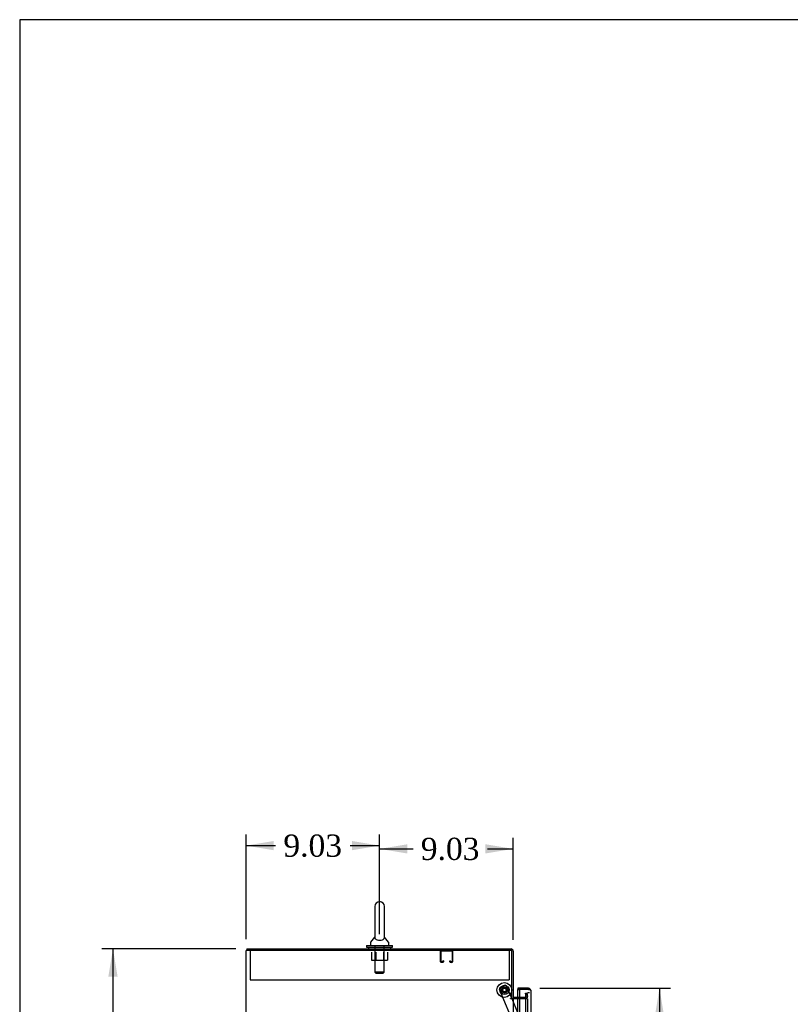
# Model space of a CAD drawing. Header units: inches. Extents: x 1 to 299, y -2 to 199.
# Tile 4 of 9: x 1 to 53, y 132 to 199. Entities that reach past the tile are written whole.
import ezdxf
from ezdxf.enums import TextEntityAlignment as Align
from ezdxf.lldxf.tags import DXFTag

# ---------------------------------------------------------------- set-up
doc = ezdxf.new("R2010")
doc.units = ezdxf.units.IN
doc.header["$MEASUREMENT"] = 0
for name, color, linetype in [('COM50677-2', 7, 'Continuous'), ('COM56670-2', 7, 'Continuous'), ('COM70216', 7, 'Continuous'), ('COM70220', 7, 'Continuous'), ('COM70839-3', 7, 'Continuous'), ('COM71199-3', 7, 'Continuous'), ('COM71210-3', 7, 'Continuous'), ('Default', 7, 'Continuous'), ('NTS18024', 7, 'Continuous'), ('ROL87452', 7, 'Continuous'), ('RVT17786', 7, 'Continuous'), ('SCS86414', 7, 'Continuous'), ('WAF25376', 7, 'Continuous'), ('WAF25377', 7, 'Continuous'), ('WAM254785', 7, 'Continuous')]:
    doc.layers.add(name, color=color, linetype=linetype)
doc.styles.add('SEACAD_Times_New_Roman', font='times.ttf')
tags = doc.linetypes.add('HIDDEN2', pattern=[0.1875, 0.125, -0.0625]).pattern_tags.tags
tags[6:7] = [DXFTag(74, 4), DXFTag(75, 0), DXFTag(340, '0'), DXFTag(46, 0.0), DXFTag(50, 0.0), DXFTag(44, 0.0), DXFTag(45, 0.0)]
tags[4:5] = [DXFTag(74, 4), DXFTag(75, 0), DXFTag(340, '0'), DXFTag(46, 0.0), DXFTag(50, 0.0), DXFTag(44, 0.0), DXFTag(45, 0.0)]
doc.dimstyles.new('HAMMOND_(STH_-_300x200)', dxfattribs={"dimtxt": 1.5, "dimasz": 1.875, "dimexe": 0.75, "dimexo": 0.75, "dimgap": 0.375, "dimtad": 0, "dimtih": 1, "dimtoh": 1, "dimzin": 0, "dimdsep": 46, "dimtxsty": 'SEACAD_Times_New_Roman', "dimblk1": '_SE_FILLED', "dimblk2": '_SE_FILLED', "dimsah": 1, "dimcen": 0.75, "dimadec": 0, "dimazin": 0, "dimtfac": 0.8, "dimtofl": 0, "dimtmove": 0, "dimatfit": 3, "dimfxl": 1, "dimtolj": 1, "dimtzin": 0, "dimarcsym": 0})

# ---------------------------------------------------------------- blocks, each defined once
blk = doc.blocks.new('SE4')
at = {"layer": 'COM50677-2', "color": 7, "linetype": 'HIDDEN2'}
for p, q in [((16.951, 136.031), (16.951, 135.846)), ((16.951, 135.846), (16.951, 134.031)), ((34.451, 136.031), (34.451, 135.846)), ((34.451, 135.846), (34.451, 134.031)), ((16.951, 134.031), (34.451, 134.031))]:
    blk.add_line(p, q, dxfattribs=at)
at = {"layer": 'COM56670-2', "color": 7, "linetype": 'Continuous'}
for p, q in [((16.733, 136.126), (34.59, 136.126)), ((16.733, 136.126), (16.733, 136.031)), ((34.733, 135.983), (34.733, 132.781)), ((34.638, 132.781), (34.733, 132.781)), ((35.15, 132.846), (34.781, 132.846))]:
    blk.add_line(p, q, dxfattribs=at)
at = {"layer": 'COM56670-2', "color": 7, "linetype": 'HIDDEN2'}
for p, q in [((35.564, 133.131), (35.657, 133.148)), ((35.604, 132.903), (35.564, 133.131)), ((35.657, 133.148), (35.698, 132.919)), ((35.557, 132.846), (35.15, 132.846)), ((35.604, 132.884), (35.604, 132.903)), ((35.698, 132.919), (35.7, 132.901))]:
    blk.add_line(p, q, dxfattribs=at)
at = {"layer": 'COM56670-2', "color": 7, "linetype": 'Continuous'}
for centre, radius, start, end in [((34.59, 135.983), 0.143, 0, 90), ((34.781, 132.894), 0.143, 232.20512, 270), ((34.781, 132.894), 0.048, 180, 270)]:
    blk.add_arc(centre, radius, start, end, dxfattribs=at)
at = {"layer": 'COM56670-2', "color": 7, "linetype": 'HIDDEN2'}
for centre, radius, start, end in [((34.59, 135.983), 0.048, 0, 90), ((35.557, 132.894), 0.143, 270, 2.78684), ((35.557, 132.894), 0.048, 270, 348.03332)]:
    blk.add_arc(centre, radius, start, end, dxfattribs=at)
at = {"layer": 'COM70216', "color": 7, "linetype": 'HIDDEN2'}
for p, q in [((29.825, 135.261), (29.825, 135.988)), ((29.865, 135.261), (29.865, 135.988)), ((29.868, 135.991), (30.595, 135.991)), ((30.598, 135.988), (30.598, 135.261)), ((30.638, 135.988), (30.638, 135.261)), ((29.97, 135.258), (29.868, 135.258)), ((29.97, 135.218), (29.868, 135.218)), ((29.973, 135.312), (29.973, 135.261)), ((30.013, 135.312), (29.973, 135.312)), ((30.013, 135.312), (30.013, 135.261)), ((30.45, 135.261), (30.45, 135.312)), ((30.45, 135.312), (30.49, 135.312)), ((30.49, 135.261), (30.49, 135.312)), ((30.595, 135.258), (30.493, 135.258)), ((30.595, 135.218), (30.493, 135.218))]:
    blk.add_line(p, q, dxfattribs=at)
for centre, radius, start, end in [((29.868, 135.988), 0.043, 90, 180), ((29.868, 135.988), 0.003, 90, 180), ((30.595, 135.988), 0.043, 0, 90), ((30.595, 135.988), 0.003, 0, 90), ((29.868, 135.261), 0.043, 180, 270), ((29.868, 135.261), 0.003, 180, 270), ((29.97, 135.261), 0.003, 270, 0), ((29.97, 135.261), 0.043, 270, 0), ((30.493, 135.261), 0.043, 180, 270), ((30.493, 135.261), 0.003, 180, 270), ((30.595, 135.261), 0.003, 270, 0), ((30.595, 135.261), 0.043, 270, 0)]:
    blk.add_arc(centre, radius, start, end, dxfattribs=at)
at = {"layer": 'COM70220', "color": 7, "linetype": 'HIDDEN2'}
for p, q in [((35.575, 132.921), (35.575, 132.671)), ((35.575, 132.671), (35.575, 71.739))]:
    blk.add_line(p, q, dxfattribs=at)
blk.add_arc((35.825, 132.921), 0.25, 90, 180, dxfattribs=at)
at = {"layer": 'COM70839-3', "color": 7, "linetype": 'HIDDEN2'}
for p, q in [((34.918, 130.733), (33.818, 133.39)), ((33.886, 133.553), (34.146, 133.661)), ((34.645, 132.781), (34.309, 133.593)), ((35.439, 130.862), (34.657, 132.751))]:
    blk.add_line(p, q, dxfattribs=at)
at = {"layer": 'COM70839-3', "color": 7, "linetype": 'Continuous'}
blk.add_line((34.657, 132.751), (34.645, 132.781), dxfattribs=at)
at = {"layer": 'COM70839-3', "color": 7, "linetype": 'HIDDEN2'}
blk.add_circle((34.138, 133.353), 0.129, dxfattribs=at)
for centre, start, end in [((33.934, 133.438), 112.48451, 202.48451), ((34.193, 133.545), 22.48451, 112.48451)]:
    blk.add_arc(centre, 0.125, start, end, dxfattribs=at)
at = {"layer": 'COM71199-3', "color": 7, "linetype": 'Continuous'}
for p, q in [((35.777, 133.471), (35.045, 133.471)), ((35.045, 133.471), (35.045, 133.376)), ((35.045, 132.846), (35.045, 133.376)), ((35.045, 133.376), (35.15, 133.376)), ((35.777, 133.376), (35.045, 133.376)), ((35.15, 133.376), (35.15, 71.034)), ((35.777, 133.376), (35.15, 133.376)), ((35.777, 133.376), (35.777, 133.376)), ((35.839, 133.376), (35.777, 133.376)), ((35.777, 133.376), (35.89, 133.376)), ((35.839, 133.376), (35.89, 133.415)), ((35.92, 133.329), (35.92, 133.329)), ((35.92, 133.329), (35.92, 133.328)), ((35.92, 133.328), (35.92, 71.082))]:
    blk.add_line(p, q, dxfattribs=at)
at = {"layer": 'COM71199-3', "color": 7, "linetype": 'HIDDEN2'}
blk.add_line((35.045, 71.346), (35.045, 132.846), dxfattribs=at)
at = {"layer": 'COM71199-3', "color": 7, "linetype": 'Continuous'}
for start, end in [(37.50359, 90), (0.15607, 37.50359), (0, 0.07617)]:
    blk.add_arc((35.777, 133.328), 0.143, start, end, dxfattribs=at)
blk.add_open_spline([(35.89, 133.376), (35.9, 133.368), (35.907, 133.36), (35.914, 133.348), (35.916, 133.344), (35.919, 133.337), (35.92, 133.333), (35.92, 133.329)], degree=3, knots=[0, 0, 0, 0, 0.5, 0.5, 0.75, 0.75, 1, 1, 1, 1], dxfattribs=at)
at = {"layer": 'COM71210-3', "color": 7, "linetype": 'Continuous'}
for p, q in [((16.816, 136.031), (16.673, 136.031)), ((16.673, 64.161), (16.673, 136.031)), ((34.638, 136.031), (16.816, 136.031)), ((34.638, 132.781), (34.638, 136.031)), ((34.56, 132.781), (34.638, 132.781)), ((34.56, 132.751), (34.56, 132.781)), ((34.59, 132.751), (34.56, 132.751)), ((34.733, 132.751), (34.59, 132.751)), ((34.781, 132.751), (34.733, 132.751)), ((34.733, 132.751), (34.733, 71.441)), ((35.15, 132.751), (34.781, 132.751))]:
    blk.add_line(p, q, dxfattribs=at)
at = {"layer": 'COM71210-3', "color": 7, "linetype": 'HIDDEN2'}
for q in [(35.15, 132.751), (35.7, 71.441)]:
    blk.add_line((35.7, 132.751), q, dxfattribs=at)
at = {"layer": 'NTS18024', "color": 7, "linetype": 'HIDDEN2'}
for p, q in [((25.163, 135.906), (25.163, 135.361)), ((25.438, 135.906), (25.438, 135.361)), ((25.964, 135.906), (25.964, 135.361)), ((26.236, 135.906), (26.236, 135.361)), ((25.163, 135.361), (25.438, 135.361)), ((25.438, 135.361), (25.964, 135.361)), ((25.964, 135.361), (26.236, 135.361))]:
    blk.add_line(p, q, dxfattribs=at)
at = {"layer": 'ROL87452', "color": 7, "linetype": 'HIDDEN2'}
blk.add_circle((34.138, 133.353), 0.5, dxfattribs=at)
at = {"layer": 'RVT17786', "color": 7, "linetype": 'HIDDEN2'}
for radius in [0.217, 0.125]:
    blk.add_circle((34.138, 133.353), radius, dxfattribs=at)
at = {"layer": 'SCS86414', "color": 7, "linetype": 'Continuous'}
for p, q in [((25.369, 138.991), (25.369, 136.922)), ((26.032, 136.921), (26.032, 138.991)), ((25.076, 136.546), (25.076, 136.426)), ((25.36, 136.911), (25.089, 136.584)), ((25.369, 136.922), (25.369, 136.921)), ((26.312, 136.584), (26.041, 136.911)), ((26.326, 136.426), (26.326, 136.546))]:
    blk.add_line(p, q, dxfattribs=at)
at = {"layer": 'SCS86414', "color": 7, "linetype": 'HIDDEN2'}
for p, q in [((25.389, 136.366), (25.389, 134.551)), ((26.013, 134.551), (26.013, 136.366)), ((26.013, 134.551), (25.389, 134.551)), ((25.389, 134.551), (25.449, 134.491)), ((25.449, 134.491), (25.953, 134.491)), ((25.953, 134.491), (26.013, 134.551))]:
    blk.add_line(p, q, dxfattribs=at)
at = {"layer": 'SCS86414', "color": 7, "linetype": 'Continuous'}
for centre, radius, start, end in [((25.701, 138.991), 0.331, 0, 180), ((25.136, 136.546), 0.06, 140.32138, 180), ((25.136, 136.426), 0.06, 180, 270), ((26.266, 136.426), 0.06, 270, 0), ((26.266, 136.546), 0.06, 0, 39.67862)]:
    blk.add_arc(centre, radius, start, end, dxfattribs=at)
for points, knots in [([(25.369, 136.925), (25.369, 136.922), (25.369, 136.919), (25.37, 136.906), (25.371, 136.895), (25.38, 136.857), (25.393, 136.829), (25.444, 136.776), (25.481, 136.752), (25.582, 136.717), (25.647, 136.707), (25.776, 136.709), (25.838, 136.721), (25.886, 136.741)], [0.7056054, 0.7056054, 0.7056054, 0.7056054, 0.71875, 0.71875, 0.75, 0.75, 0.8125, 0.8125, 0.875, 0.875, 0.9375, 0.9375, 1, 1, 1, 1]), ([(25.886, 136.741), (25.934, 136.76), (25.968, 136.785), (26.013, 136.838), (26.024, 136.866), (26.031, 136.902), (26.032, 136.912), (26.032, 136.923), (26.032, 136.926), (26.032, 136.928)], [0, 0, 0, 0, 0.0625, 0.0625, 0.125, 0.125, 0.15625, 0.15625, 0.1686789, 0.1686789, 0.1686789, 0.1686789])]:
    blk.add_open_spline(points, degree=3, knots=knots, dxfattribs=at)
at = {"layer": 'WAF25376', "color": 7, "linetype": 'HIDDEN2'}
for radius in [0.315, 0.14]:
    blk.add_circle((34.138, 133.353), radius, dxfattribs=at)
at = {"layer": 'WAF25377', "color": 7, "linetype": 'Continuous'}
for p, q in [((24.826, 136.366), (26.576, 136.366)), ((24.826, 136.366), (24.826, 136.251)), ((24.826, 136.251), (26.576, 136.251)), ((26.576, 136.251), (26.576, 136.366))]:
    blk.add_line(p, q, dxfattribs=at)
at = {"layer": 'WAM254785', "color": 7, "linetype": 'Continuous'}
for p, q in [((24.951, 136.251), (24.951, 136.126)), ((26.451, 136.126), (26.451, 136.251))]:
    blk.add_line(p, q, dxfattribs=at)
blk = doc.blocks.new('DMBLK5237')
at = {"layer": 'Default', "linetype": 'Continuous'}
for points in [[(27.576, 143.201), (25.701, 142.889), (27.576, 142.576)], [(32.858, 143.201), (32.858, 142.576), (34.733, 142.889)]]:
    blk.add_hatch(color=7, dxfattribs=at).paths.add_polyline_path(points)
at = {"layer": 'Default', "color": 7, "linetype": 'Continuous'}
for p, q in [((25.701, 137.116), (25.701, 143.639)), ((34.733, 136.733), (34.733, 143.639)), ((25.701, 142.889), (27.963, 142.889)), ((32.994, 142.889), (34.733, 142.889))]:
    blk.add_line(p, q, dxfattribs=at)
at = {"layer": 'Default', "color": 7, "linetype": 'Continuous', "style": 'SEACAD_Times_New_Roman'}
blk.add_text('9.03', height=1.5, dxfattribs=at).set_placement((28.488, 143.639), align=Align.TOP_LEFT)
blk = doc.blocks.new('_SE_FILLED')
at = {"color": 0}
blk.add_line((0, 0), (-1, 0), dxfattribs=at)
blk.add_solid([(0, 0), (-1, -0.1665), (-1, 0.1665), (0, 0)], dxfattribs=at)
blk = doc.blocks.new('DMBLK5244')
at = {"layer": 'Default', "linetype": 'Continuous'}
for points in [[(44.937, 131.596), (44.624, 133.471), (44.312, 131.596)], [(44.937, 72.814), (44.312, 72.814), (44.624, 70.939)]]:
    blk.add_hatch(color=7, dxfattribs=at).paths.add_polyline_path(points)
at = {"layer": 'Default', "color": 7, "linetype": 'Continuous'}
for p, q in [((36.527, 133.471), (45.374, 133.471)), ((44.624, 133.471), (44.624, 103.48)), ((44.624, 99.205), (44.624, 70.939)), ((36.161, 70.939), (45.374, 70.939))]:
    blk.add_line(p, q, dxfattribs=at)
at = {"layer": 'Default', "color": 7, "linetype": 'Continuous', "style": 'SEACAD_Times_New_Roman'}
for s, p in [('62.53', (42.065, 102.955)), ('DOOR', (41.479, 100.705))]:
    blk.add_text(s, height=1.5, dxfattribs=at).set_placement(p, align=Align.TOP_LEFT)
blk = doc.blocks.new('DMBLK5248')
at = {"layer": 'Default', "linetype": 'Continuous'}
for points in [[(7.362, 134.251), (7.987, 134.251), (7.674, 136.126)], [(7.362, 65.941), (7.674, 64.066), (7.987, 65.941)]]:
    blk.add_hatch(color=7, dxfattribs=at).paths.add_polyline_path(points)
at = {"layer": 'Default', "color": 7, "linetype": 'Continuous'}
for p, q in [((15.983, 136.126), (6.924, 136.126)), ((7.674, 136.126), (7.674, 101.371)), ((7.674, 99.346), (7.674, 64.066)), ((15.983, 64.066), (6.924, 64.066))]:
    blk.add_line(p, q, dxfattribs=at)
at = {"layer": 'Default', "color": 7, "linetype": 'Continuous', "style": 'SEACAD_Times_New_Roman'}
blk.add_text('72.06', height=1.5, dxfattribs=at).set_placement((5.115, 100.846), align=Align.TOP_LEFT)
blk = doc.blocks.new('DMBLK5255')
at = {"layer": 'Default', "linetype": 'Continuous'}
for points in [[(18.548, 143.422), (16.673, 143.109), (18.548, 142.797)], [(23.826, 143.422), (23.826, 142.797), (25.701, 143.109)]]:
    blk.add_hatch(color=7, dxfattribs=at).paths.add_polyline_path(points)
at = {"layer": 'Default', "color": 7, "linetype": 'Continuous'}
for p, q in [((16.673, 136.781), (16.673, 143.859)), ((25.701, 137.116), (25.701, 143.859)), ((16.673, 143.109), (18.671, 143.109)), ((23.702, 143.109), (25.701, 143.109))]:
    blk.add_line(p, q, dxfattribs=at)
at = {"layer": 'Default', "color": 7, "linetype": 'Continuous', "style": 'SEACAD_Times_New_Roman'}
blk.add_text('9.03', height=1.5, dxfattribs=at).set_placement((19.196, 143.859), align=Align.TOP_LEFT)
blk = doc.blocks.new('BORDER')
at = {"layer": 'Default', "color": 7, "linetype": 'Continuous'}
for p, q in [((0, 27.86), (-41.86, 27.86)), ((-41.86, 27.86), (-41.86, 0))]:
    blk.add_line(p, q, dxfattribs=at)

msp = doc.modelspace()

# ---------------------------------------------------------------- block references
at = {"layer": 'Default', "color": 7, "xscale": 7.12, "yscale": 7.12, "zscale": 7.12}
msp.add_blockref('BORDER', (299.411, 0.564), dxfattribs=at)
at = {"layer": 'Default'}
msp.add_blockref('SE4', (0, 0), dxfattribs=at)

# ---------------------------------------------------------------- dimensions: what is measured, and where the dimension line sits
at = {"layer": 'Default', "color": 7, "linetype": 'Continuous'}
for base, p1, p2, picture, middle in [((25.701, 143.109), (16.673, 136.031), (25.701, 136.366), 'DMBLK5255', (21.187, 143.109)), ((34.733, 142.889), (25.701, 136.366), (34.733, 135.983), 'DMBLK5237', (30.479, 142.889))]:
    dim = msp.add_linear_dim(base=base, p1=p1, p2=p2, text='\\A1;<>', dimstyle='HAMMOND_(STH_-_300x200)', dxfattribs=at)
    dim.commit()
    dim.dimension.update_dxf_attribs({"geometry": picture, "text_midpoint": middle, "dimtype": 160})
for base, p1, p2, angle, text, picture, middle, dimtype in [((7.674, 136.126), (16.733, 136.126), (16.733, 64.066), 270, '\\A1;<>', 'DMBLK5248', (7.674, 100.096), 161), ((44.624, 70.939), (35.777, 133.471), (35.411, 70.939), 90, '\\A1;<>\\PDOOR', 'DMBLK5244', (44.624, 102.205), 160)]:
    dim = msp.add_linear_dim(base=base, p1=p1, p2=p2, angle=angle, text=text, dimstyle='HAMMOND_(STH_-_300x200)', dxfattribs=at)
    dim.commit()
    dim.dimension.update_dxf_attribs({"geometry": picture, "text_midpoint": middle, "dimtype": dimtype})

doc.saveas('drawing.dxf')
